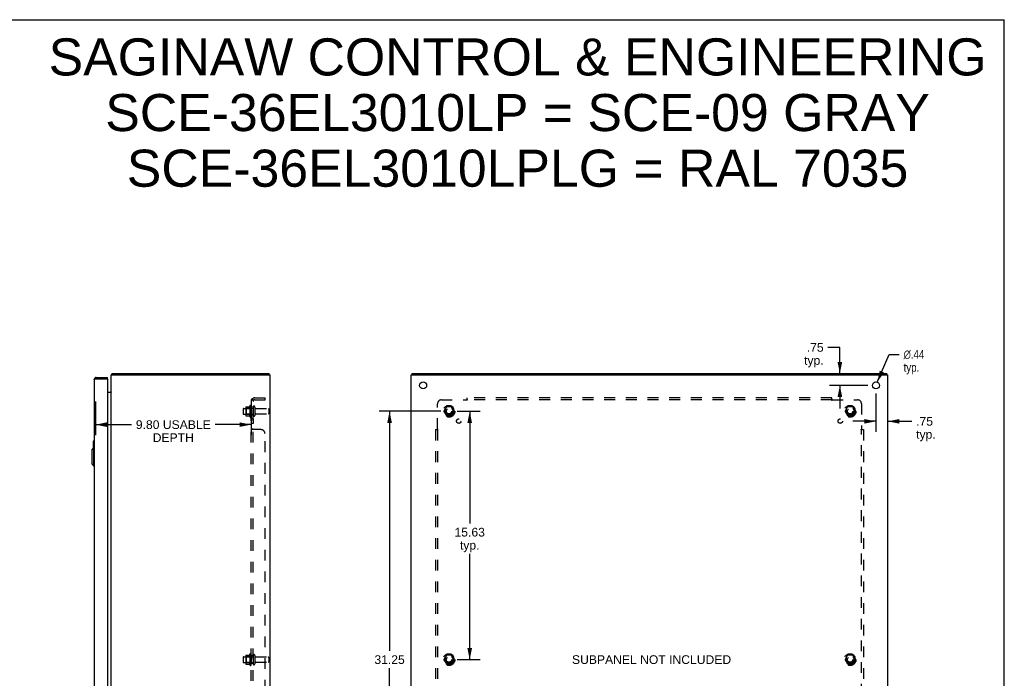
# Model space of a CAD drawing. Header units: inches. Extents: x 0 to 124, y 0 to 80.
# Tile 5 of 5: x 62 to 124, y 39 to 80. Entities that reach past the tile are written whole.
import ezdxf

# ---------------------------------------------------------------- set-up
doc = ezdxf.new("R2010")
doc.units = ezdxf.units.IN
doc.header["$LTSCALE"] = 6.817708
doc.header["$MEASUREMENT"] = 0
doc.linetypes.add('HIDDEN', pattern=[0.2, 0.1, -0.1])
doc.layers.get('0').update_dxf_attribs({"linetype": 'CONTINUOUS'})
for name, color, linetype in [('02___PRT_ALL_AXES', 7, 'CONTINUOUS'), ('BENT-SUB-6STUDS-TALLER', 7, 'CONTINUOUS'), ('DEFAULT_2', 8, 'HIDDEN'), ('DIMENSIONS', 7, 'CONTINUOUS')]:
    doc.layers.add(name, color=color, linetype=linetype)
doc.styles.get("Standard").update_dxf_attribs({"font": 'arial.ttf'})
doc.styles.add('TEXTSTYLE_1', font='gdt', dxfattribs={"width": 0.8})
doc.dimstyles.new('DIMSTYLE_1', dxfattribs={"dimtxt": 0.546875, "dimasz": 0.729167, "dimexe": 0.09, "dimexo": 0.07, "dimgap": 0.0375, "dimtad": 0, "dimtih": 1, "dimtoh": 1, "dimzin": 4, "dimdsep": 46, "dimtxsty": 'Standard', "dimblk": '_FILLED', "dimblk1": '_FILLED', "dimblk2": '_FILLED', "dimcen": 0.09, "dimazin": 1, "dimtfac": 1, "dimtdec": 3, "dimtofl": 0, "dimtmove": 0, "dimatfit": 3, "dimldrblk": '_FILLED', "dimfxl": 0, "dimtolj": 1, "dimtzin": 4, "dimarcsym": 0})
doc.dimstyles.new('DIMSTYLE_2', dxfattribs={"dimtxt": 0.546875, "dimasz": 0.729167, "dimexe": 0.09, "dimexo": 0.07, "dimgap": 0.09, "dimtad": 0, "dimtih": 1, "dimtoh": 1, "dimzin": 4, "dimdsep": 46, "dimtxsty": 'Standard', "dimblk": '_FILLED', "dimblk1": '_FILLED', "dimblk2": '_FILLED', "dimcen": 0.09, "dimazin": 1, "dimtfac": 1, "dimtdec": 3, "dimtofl": 0, "dimtmove": 0, "dimatfit": 1, "dimldrblk": '_FILLED', "dimfxl": 0, "dimtolj": 1, "dimtzin": 4, "dimarcsym": 0})

# ---------------------------------------------------------------- blocks, each defined once
blk = doc.blocks.new('_FILLED')
at = {"color": 0, "linetype": 'ByBlock'}
blk.add_solid([(0, 0), (-1, 0.2), (-1, -0.2)], dxfattribs=at)
blk = doc.blocks.new('*D6')
at = {"layer": 'DIMENSIONS', "color": 2, "linetype": 'Continuous'}
for p, q in [((66.748, 56.188), (66.748, 54.076)), ((76.546, 56.188), (76.546, 54.076)), ((66.748, 54.732), (69.02, 54.732)), ((76.546, 54.732), (74.274, 54.732))]:
    blk.add_line(p, q, dxfattribs=at)
at = {"layer": 'DIMENSIONS', "color": 2, "linetype": 'Continuous', "xscale": 0.7291666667, "yscale": 0.7291666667, "zscale": 0.7291666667, "rotation": 180}
blk.add_blockref('_FILLED', (66.748, 54.732), dxfattribs=at)
at = {"layer": 'DIMENSIONS', "color": 2, "linetype": 'Continuous', "xscale": 0.7291666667, "yscale": 0.7291666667, "zscale": 0.7291666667}
blk.add_blockref('_FILLED', (76.546, 54.732), dxfattribs=at)
at = {"layer": 'DIMENSIONS', "color": 2, "linetype": 'Continuous', "insert": (71.647, 55.006), "char_height": 0.54688, "width": 4.70638, "attachment_point": 2, "line_spacing_factor": 0.9}
blk.add_mtext('9.80 USABLE\\PDEPTH', dxfattribs=at)
blk = doc.blocks.new('*D13')
at = {"layer": 'DIMENSIONS', "color": 2, "linetype": 'Continuous'}
for p, q in [((113.606, 59.591), (112.859, 59.591)), ((113.606, 57.948), (113.606, 59.591)), ((115.365, 57.198), (112.95, 57.198)), ((113.606, 57.198), (113.606, 55.74))]:
    blk.add_line(p, q, dxfattribs=at)
at = {"layer": 'DIMENSIONS', "color": 2, "linetype": 'Continuous', "xscale": 0.7291666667, "yscale": 0.7291666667, "zscale": 0.7291666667}
for p, rotation in [((113.606, 57.948), 270), ((113.606, 57.198), 90)]:
    blk.add_blockref('_FILLED', p, dxfattribs=dict(at, rotation=rotation))
at = {"layer": 'DIMENSIONS', "color": 2, "linetype": 'Continuous', "insert": (112.586, 59.865), "char_height": 0.5469, "width": 1.22996, "attachment_point": 3, "line_spacing_factor": 0.9}
blk.add_mtext('.75\\Ptyp.', dxfattribs=at)
blk = doc.blocks.new('*D14')
at = {"layer": 'DIMENSIONS', "color": 2, "linetype": 'Continuous'}
for p, q in [((115.875, 56.688), (115.875, 54.285)), ((115.875, 54.941), (114.417, 54.941)), ((116.625, 54.941), (118.135, 54.941))]:
    blk.add_line(p, q, dxfattribs=at)
at = {"layer": 'DIMENSIONS', "color": 2, "linetype": 'Continuous', "xscale": 0.7291666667, "yscale": 0.7291666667, "zscale": 0.7291666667}
blk.add_blockref('_FILLED', (115.875, 54.941), dxfattribs=at)
at = {"layer": 'DIMENSIONS', "color": 2, "linetype": 'Continuous', "xscale": 0.7291666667, "yscale": 0.7291666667, "zscale": 0.7291666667, "rotation": 180}
blk.add_blockref('_FILLED', (116.625, 54.941), dxfattribs=at)
at = {"layer": 'DIMENSIONS', "color": 2, "linetype": 'Continuous', "insert": (118.409, 55.214), "char_height": 0.5469, "width": 1.22996, "attachment_point": 1, "line_spacing_factor": 0.9}
blk.add_mtext('.75\\Ptyp.', dxfattribs=at)
blk = doc.blocks.new('*D15')
at = {"layer": 'DIMENSIONS', "color": 2, "linetype": 'Continuous'}
for p, q in [((115.961, 57.4), (116.71, 59.155)), ((116.71, 59.155), (117.348, 59.155))]:
    blk.add_line(p, q, dxfattribs=at)
at = {"layer": 'DIMENSIONS', "color": 2, "linetype": 'Continuous', "xscale": 0.7291666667, "yscale": 0.7291666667, "zscale": 0.7291666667, "rotation": 246.8981323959}
blk.add_blockref('_FILLED', (115.961, 57.4), dxfattribs=at)
at = {"layer": 'DIMENSIONS', "color": 2, "linetype": 'Continuous', "insert": (117.621, 59.429), "char_height": 0.54688, "width": 1.79039, "attachment_point": 1, "line_spacing_factor": 0.9, "style": 'TEXTSTYLE_1'}
blk.add_mtext('{\\fgdt;n}\\fArial;.44\\Ptyp.', dxfattribs=at)
blk = doc.blocks.new('*D16')
at = {"layer": 'BENT-SUB-6STUDS-TALLER', "color": 2, "linetype": 'Continuous'}
for p, q in [((89.51, 55.573), (90.962, 55.573)), ((90.306, 55.573), (90.306, 48.513)), ((90.306, 39.948), (90.306, 46.599)), ((89.51, 39.948), (90.962, 39.948))]:
    blk.add_line(p, q, dxfattribs=at)
at = {"layer": 'BENT-SUB-6STUDS-TALLER', "color": 2, "linetype": 'Continuous', "xscale": 0.7291666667, "yscale": 0.7291666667, "zscale": 0.7291666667}
for p, rotation in [((90.306, 55.573), 90), ((90.306, 39.948), 270)]:
    blk.add_blockref('_FILLED', p, dxfattribs=dict(at, rotation=rotation))
at = {"layer": 'BENT-SUB-6STUDS-TALLER', "color": 2, "linetype": 'Continuous', "insert": (90.306, 48.24), "char_height": 0.5469, "width": 1.91101, "attachment_point": 2, "line_spacing_factor": 0.9}
blk.add_mtext('15.63\\Ptyp.', dxfattribs=at)
blk = doc.blocks.new('*D17')
at = {"layer": 'BENT-SUB-6STUDS-TALLER', "color": 2, "linetype": 'Continuous'}
for p, q in [((88.49, 55.573), (84.607, 55.573)), ((85.263, 55.573), (85.263, 40.495)), ((85.263, 24.323), (85.263, 39.401)), ((88.49, 24.323), (84.607, 24.323))]:
    blk.add_line(p, q, dxfattribs=at)
at = {"layer": 'BENT-SUB-6STUDS-TALLER', "color": 2, "linetype": 'Continuous', "xscale": 0.7291666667, "yscale": 0.7291666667, "zscale": 0.7291666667}
for p, rotation in [((85.263, 55.573), 90), ((85.263, 24.323), 270)]:
    blk.add_blockref('_FILLED', p, dxfattribs=dict(at, rotation=rotation))
at = {"layer": 'BENT-SUB-6STUDS-TALLER', "color": 2, "linetype": 'Continuous', "insert": (85.263, 40.222), "char_height": 0.5469, "width": 1.91101, "attachment_point": 2, "line_spacing_factor": 0.9}
blk.add_mtext('31.25', dxfattribs=at)

msp = doc.modelspace()

# ---------------------------------------------------------------- linework, layer by layer
at = {"color": 7, "linetype": 'Continuous'}
for p, q in [((0, 80.208), (123.958, 80.208)), ((123.958, 0), (123.958, 80.208)), ((66.79, 57.698), (66.79, 57.623)), ((67.498, 57.623), (67.498, 57.698)), ((67.784, 57.918), (67.809, 57.89)), ((67.809, 57.873), (67.809, 57.948)), ((77.683, 57.873), (77.683, 57.948)), ((86.688, 57.873), (86.688, 57.948)), ((116.562, 57.873), (116.562, 57.948)), ((67.498, 57.623), (67.483, 57.623)), ((66.613, 53.683), (66.613, 53.229)), ((66.628, 53.698), (66.673, 53.698)), ((66.66, 53.598), (66.66, 53.25)), ((66.515, 53.131), (66.634, 53.25)), ((66.515, 53.131), (66.515, 52.265)), ((66.634, 53.25), (66.634, 52.147)), ((66.634, 53.25), (66.673, 53.25)), ((66.515, 52.265), (66.634, 52.147)), ((66.634, 52.147), (66.673, 52.147))]:
    msp.add_line(p, q, dxfattribs=at)
at = {"color": 3, "linetype": 'Continuous'}
for p, q in [((66.79, 57.698), (67.498, 57.698)), ((67.746, 22.023), (67.746, 57.873)), ((67.746, 57.873), (77.746, 57.873)), ((67.809, 57.948), (77.683, 57.948)), ((77.746, 22.023), (77.746, 57.873)), ((86.625, 22.023), (86.625, 57.873)), ((86.625, 57.873), (116.625, 57.873)), ((86.688, 57.948), (116.562, 57.948)), ((116.625, 22.023), (116.625, 57.873)), ((66.673, 57.581), (66.673, 22.315)), ((66.724, 57.607), (66.729, 57.609)), ((66.729, 57.609), (66.734, 57.61)), ((66.734, 57.61), (66.74, 57.611)), ((66.74, 57.611), (66.745, 57.613)), ((66.745, 57.613), (66.751, 57.614)), ((66.751, 57.614), (66.757, 57.616)), ((66.757, 57.616), (66.763, 57.617)), ((66.763, 57.617), (66.772, 57.619)), ((66.772, 57.619), (66.79, 57.623)), ((66.79, 57.623), (67.483, 57.623)), ((67.498, 57.608), (67.498, 22.288)), ((67.498, 56.773), (67.739, 56.773))]:
    msp.add_line(p, q, dxfattribs=at)
for points in [[(67.784, 57.918), (67.785, 57.919), (67.787, 57.921), (67.788, 57.923), (67.79, 57.925), (67.791, 57.927), (67.792, 57.93), (67.795, 57.934)], [(67.795, 57.934), (67.796, 57.936), (67.797, 57.938), (67.798, 57.94), (67.799, 57.942), (67.801, 57.944), (67.802, 57.945), (67.803, 57.946), (67.805, 57.947), (67.806, 57.948), (67.807, 57.948), (67.808, 57.948), (67.809, 57.948)], [(66.673, 57.581), (66.673, 57.582), (66.673, 57.583), (66.673, 57.583), (66.674, 57.584), (66.674, 57.585), (66.674, 57.586), (66.675, 57.586), (66.676, 57.587), (66.676, 57.588), (66.677, 57.588), (66.678, 57.589), (66.679, 57.59), (66.68, 57.59), (66.681, 57.591), (66.682, 57.592), (66.683, 57.593), (66.684, 57.593), (66.686, 57.594), (66.687, 57.595), (66.689, 57.595), (66.69, 57.596), (66.692, 57.597), (66.694, 57.597), (66.695, 57.598), (66.697, 57.599), (66.699, 57.6), (66.701, 57.6), (66.703, 57.601), (66.705, 57.602), (66.707, 57.602), (66.709, 57.603), (66.712, 57.604), (66.714, 57.604), (66.716, 57.605), (66.719, 57.606), (66.721, 57.607), (66.724, 57.607)], [(67.739, 56.792), (67.739, 56.792), (67.739, 56.791), (67.739, 56.791), (67.739, 56.79), (67.739, 56.789), (67.739, 56.788), (67.74, 56.787), (67.74, 56.786), (67.741, 56.785), (67.741, 56.785)], [(67.739, 56.773), (67.739, 56.774), (67.739, 56.776), (67.739, 56.777), (67.739, 56.778), (67.739, 56.78), (67.74, 56.782), (67.74, 56.783), (67.741, 56.784), (67.742, 56.786), (67.743, 56.787), (67.744, 56.789), (67.744, 56.79), (67.745, 56.792)], [(67.745, 56.792), (67.746, 56.793), (67.746, 56.795), (67.746, 56.796)]]:
    msp.add_lwpolyline(points, dxfattribs=at)
at = {"color": 7, "linetype": 'Continuous'}
msp.add_lwpolyline([(66.658, 53.635), (66.658, 53.629), (66.659, 53.623), (66.659, 53.617), (66.659, 53.611), (66.66, 53.605), (66.66, 53.598)], dxfattribs=at)
at = {"color": 3, "linetype": 'Continuous'}
for centre, radius, start, end in [((66.79, 57.581), 0.117, 90, 180), ((67.863, 57.831), 0.117, 132.55692, 158.95785), ((67.483, 57.608), 0.015, 0, 90), ((67.704, 56.815), 0.042, 270, 360)]:
    msp.add_arc(centre, radius, start, end, dxfattribs=at)
at = {"color": 7, "linetype": 'Continuous'}
for centre, radius, start, end in [((66.79, 57.581), 0.042, 90, 115.84086), ((66.628, 53.683), 0.015, 90, 180), ((66.658, 53.683), 0.015, 0, 90)]:
    msp.add_arc(centre, radius, start, end, dxfattribs=at)
at = {"layer": '02___PRT_ALL_AXES', "color": 8, "linetype": 'HIDDEN'}
for p, q in [((76.476, 55.929), (76.476, 55.218)), ((76.546, 55.823), (76.546, 55.907)), ((76.546, 55.823), (76.546, 55.323)), ((76.671, 55.823), (76.546, 55.823)), ((76.671, 55.823), (76.671, 55.323)), ((76.076, 55.756), (76.671, 55.756)), ((76.076, 55.39), (76.671, 55.39)), ((76.546, 55.239), (76.546, 55.323)), ((76.671, 55.323), (76.546, 55.323)), ((76.839, 55.739), (77.641, 55.739)), ((76.839, 55.407), (77.641, 55.407)), ((76.546, 55.095), (76.546, 54.814)), ((76.671, 55.095), (76.546, 55.095)), ((76.671, 54.814), (76.546, 54.814)), ((76.671, 55.095), (76.671, 54.814)), ((76.476, 40.304), (76.476, 39.593)), ((76.076, 40.131), (76.671, 40.131)), ((76.076, 39.765), (76.671, 39.765)), ((76.546, 40.198), (76.546, 40.282)), ((76.671, 40.198), (76.546, 40.198)), ((76.546, 40.198), (76.546, 39.698)), ((76.671, 39.698), (76.546, 39.698)), ((76.546, 39.614), (76.546, 39.698)), ((76.671, 40.198), (76.671, 39.698)), ((76.839, 40.114), (77.641, 40.114)), ((76.839, 39.782), (77.641, 39.782))]:
    msp.add_line(p, q, dxfattribs=at)
at = {"layer": '02___PRT_ALL_AXES', "color": 3, "linetype": 'Continuous'}
for centre in [(87.375, 57.198), (115.875, 57.198)]:
    msp.add_circle(centre, 0.219, dxfattribs=at)
at = {"layer": '02___PRT_ALL_AXES', "color": 8, "linetype": 'HIDDEN'}
for centre, radius in [((89, 55.573), 0.372), ((89, 55.573), 0.356), ((89, 55.573), 0.25), ((114.25, 55.573), 0.372), ((114.25, 55.573), 0.356), ((114.25, 55.573), 0.25), ((89, 55.573), 0.183), ((114.25, 55.573), 0.183), ((89.619, 54.955), 0.141), ((113.631, 54.955), 0.141), ((89, 39.948), 0.372), ((89, 39.948), 0.356), ((114.25, 39.948), 0.372), ((114.25, 39.948), 0.356), ((89, 39.948), 0.25), ((89, 39.948), 0.183), ((114.25, 39.948), 0.25), ((114.25, 39.948), 0.183)]:
    msp.add_circle(centre, radius, dxfattribs=at)
for centre, radius, start, end in [((77.076, 55.573), 0.698, 149.33687, 156.03207), ((76.508, 55.907), 0.0384, 0, 145.55034), ((77.076, 55.573), 0.698, 203.96793, 210.66313), ((76.508, 55.239), 0.0384, 214.44966, 360), ((77.076, 39.948), 0.698, 149.33687, 156.03207), ((76.508, 40.282), 0.0384, 0, 145.55034), ((77.076, 39.948), 0.698, 203.96793, 210.66313), ((76.508, 39.614), 0.0384, 214.44966, 360)]:
    msp.add_arc(centre, radius, start, end, dxfattribs=at)
at = {"layer": 'DEFAULT_2', "color": 8, "linetype": 'HIDDEN'}
for p, q in [((76.783, 56.417), (77.421, 56.417)), ((77.421, 56.292), (77.421, 56.417)), ((90.156, 56.251), (90.156, 56.417)), ((113.094, 56.417), (90.156, 56.417)), ((113.094, 56.251), (113.094, 56.417)), ((76.21, 55.829), (76.21, 55.318)), ((76.221, 55.851), (76.448, 55.851)), ((76.546, 23.605), (76.546, 56.292)), ((76.671, 56.292), (76.546, 56.292)), ((76.6, 56.331), (76.696, 56.251)), ((76.625, 56.29), (76.627, 56.289)), ((76.627, 56.289), (76.628, 56.289)), ((76.628, 56.289), (76.629, 56.288)), ((76.629, 56.288), (76.631, 56.288)), ((76.631, 56.288), (76.632, 56.288)), ((76.632, 56.288), (76.634, 56.287)), ((76.634, 56.287), (76.635, 56.287)), ((76.635, 56.287), (76.637, 56.286)), ((76.637, 56.286), (76.638, 56.286)), ((76.638, 56.286), (76.64, 56.285)), ((76.64, 56.285), (76.642, 56.285)), ((76.671, 23.605), (76.671, 56.292)), ((76.672, 56.272), (76.671, 56.272)), ((76.777, 55.838), (76.777, 55.309)), ((76.783, 56.292), (77.421, 56.292)), ((88.281, 54.452), (88.281, 56.042)), ((88.531, 56.292), (90.121, 56.292)), ((88.837, 55.846), (88.682, 55.578)), ((89.154, 55.851), (88.846, 55.851)), ((89.318, 55.578), (89.163, 55.846)), ((90.135, 56.306), (90.131, 56.303)), ((90.139, 56.311), (90.135, 56.306)), ((113.094, 56.292), (90.156, 56.292)), ((113.129, 56.292), (114.719, 56.292)), ((114.087, 55.846), (113.932, 55.578)), ((114.404, 55.851), (114.096, 55.851)), ((114.568, 55.578), (114.413, 55.846)), ((114.969, 56.042), (114.969, 54.452)), ((76.046, 55.726), (76.046, 55.42)), ((76.23, 55.757), (76.21, 55.777)), ((76.23, 55.39), (76.21, 55.37)), ((76.221, 55.296), (76.448, 55.296)), ((76.23, 55.757), (76.23, 55.39)), ((76.526, 55.757), (76.23, 55.757)), ((76.526, 55.39), (76.23, 55.39)), ((76.526, 55.757), (76.546, 55.777)), ((76.526, 55.757), (76.526, 55.39)), ((76.526, 55.39), (76.546, 55.37)), ((77.671, 55.709), (77.671, 55.437)), ((88.682, 55.568), (88.837, 55.301)), ((89.154, 55.296), (88.846, 55.296)), ((89.163, 55.301), (89.318, 55.568)), ((113.932, 55.568), (114.087, 55.301)), ((114.404, 55.296), (114.096, 55.296)), ((114.413, 55.301), (114.568, 55.568)), ((76.671, 54.452), (76.546, 54.452)), ((76.549, 54.445), (76.547, 54.447)), ((76.552, 54.442), (76.55, 54.444)), ((76.565, 54.434), (76.562, 54.436)), ((76.594, 54.421), (76.591, 54.423)), ((77.171, 54.417), (76.6, 54.417)), ((76.671, 54.451), (76.671, 54.452)), ((76.692, 54.432), (76.69, 54.433)), ((76.696, 54.427), (76.695, 54.428)), ((76.697, 54.424), (76.696, 54.425)), ((76.697, 54.421), (76.697, 54.423)), ((77.421, 25.73), (77.421, 54.167)), ((88.156, 54.417), (88.156, 25.48)), ((88.156, 54.417), (88.322, 54.417)), ((88.281, 54.417), (88.281, 25.48)), ((114.928, 54.417), (115.094, 54.417)), ((114.969, 25.48), (114.969, 54.417)), ((114.983, 54.439), (114.98, 54.442)), ((114.987, 54.434), (114.983, 54.439)), ((115.094, 54.417), (115.094, 25.48)), ((76.046, 40.101), (76.046, 39.795)), ((76.21, 40.204), (76.21, 39.693)), ((76.23, 40.132), (76.21, 40.152)), ((76.23, 39.765), (76.21, 39.745)), ((76.221, 40.226), (76.448, 40.226)), ((76.221, 39.671), (76.448, 39.671)), ((76.526, 40.132), (76.23, 40.132)), ((76.23, 40.132), (76.23, 39.765)), ((76.526, 39.765), (76.23, 39.765)), ((76.526, 40.132), (76.546, 40.152)), ((76.526, 40.132), (76.526, 39.765)), ((76.526, 39.765), (76.546, 39.745)), ((76.777, 40.213), (76.777, 39.684)), ((77.671, 40.084), (77.671, 39.812)), ((88.837, 40.221), (88.682, 39.953)), ((88.682, 39.943), (88.837, 39.676)), ((89.154, 40.226), (88.846, 40.226)), ((89.154, 39.671), (88.846, 39.671)), ((89.318, 39.953), (89.163, 40.221)), ((89.163, 39.676), (89.318, 39.943)), ((114.087, 40.221), (113.932, 39.953)), ((113.932, 39.943), (114.087, 39.676)), ((114.404, 40.226), (114.096, 40.226)), ((114.404, 39.671), (114.096, 39.671)), ((114.568, 39.953), (114.413, 40.221)), ((114.413, 39.676), (114.568, 39.943))]:
    msp.add_line(p, q, dxfattribs=at)
for points in [[(76.568, 56.312), (76.565, 56.311), (76.562, 56.309), (76.559, 56.308), (76.557, 56.306), (76.554, 56.305), (76.552, 56.303), (76.55, 56.301), (76.549, 56.3), (76.547, 56.298), (76.547, 56.296), (76.546, 56.295), (76.546, 56.293), (76.546, 56.292)], [(76.6, 56.331), (76.598, 56.329), (76.596, 56.327), (76.594, 56.325), (76.591, 56.323), (76.588, 56.321), (76.585, 56.32), (76.582, 56.318), (76.578, 56.317), (76.575, 56.315), (76.568, 56.312)], [(76.614, 56.292), (76.614, 56.292), (76.613, 56.292), (76.613, 56.292), (76.613, 56.292), (76.612, 56.292), (76.612, 56.292), (76.612, 56.292), (76.611, 56.292), (76.611, 56.292), (76.611, 56.292)], [(76.611, 56.292), (76.611, 56.292), (76.611, 56.292), (76.612, 56.292), (76.612, 56.292), (76.612, 56.292), (76.612, 56.292), (76.613, 56.292), (76.613, 56.292), (76.614, 56.292), (76.614, 56.292), (76.615, 56.292), (76.615, 56.292), (76.616, 56.292), (76.616, 56.291), (76.617, 56.291), (76.617, 56.291), (76.618, 56.291), (76.618, 56.291), (76.619, 56.291), (76.619, 56.291), (76.62, 56.291), (76.621, 56.291), (76.621, 56.29), (76.622, 56.29), (76.623, 56.29), (76.623, 56.29)], [(76.623, 56.29), (76.625, 56.29), (76.625, 56.29)], [(76.642, 56.285), (76.643, 56.284), (76.644, 56.284), (76.645, 56.283), (76.646, 56.283), (76.647, 56.283), (76.648, 56.282), (76.649, 56.282), (76.65, 56.282), (76.65, 56.281), (76.651, 56.281), (76.652, 56.281), (76.653, 56.28), (76.654, 56.28), (76.655, 56.279), (76.656, 56.279), (76.657, 56.279), (76.657, 56.278), (76.658, 56.278), (76.659, 56.278), (76.66, 56.277), (76.661, 56.277), (76.661, 56.277), (76.662, 56.276), (76.663, 56.276), (76.663, 56.275), (76.664, 56.275), (76.665, 56.275), (76.666, 56.274), (76.666, 56.274), (76.667, 56.274), (76.668, 56.273), (76.668, 56.273), (76.669, 56.273), (76.669, 56.272), (76.67, 56.272), (76.671, 56.272), (76.671, 56.271), (76.672, 56.271), (76.672, 56.271), (76.673, 56.271), (76.673, 56.27), (76.673, 56.27), (76.674, 56.27), (76.674, 56.27), (76.674, 56.269), (76.675, 56.269)], [(76.686, 56.268), (76.684, 56.27), (76.682, 56.272), (76.681, 56.274), (76.679, 56.276), (76.677, 56.278), (76.676, 56.28), (76.675, 56.282), (76.673, 56.284), (76.672, 56.286), (76.672, 56.288), (76.671, 56.289), (76.671, 56.291), (76.671, 56.292)], [(76.675, 56.269), (76.675, 56.269), (76.675, 56.269), (76.675, 56.269), (76.674, 56.27), (76.674, 56.27), (76.674, 56.27), (76.673, 56.27), (76.673, 56.271), (76.672, 56.271), (76.672, 56.271), (76.672, 56.272)], [(76.675, 56.269), (76.675, 56.269), (76.675, 56.269)], [(76.696, 56.251), (76.697, 56.252), (76.697, 56.252), (76.697, 56.253), (76.697, 56.254), (76.697, 56.255), (76.696, 56.256), (76.696, 56.257), (76.695, 56.258), (76.694, 56.259), (76.693, 56.26), (76.692, 56.262), (76.69, 56.263), (76.689, 56.265), (76.686, 56.268)], [(90.131, 56.303), (90.13, 56.301), (90.128, 56.3), (90.126, 56.298), (90.125, 56.296), (90.123, 56.295), (90.122, 56.293), (90.121, 56.292)], [(90.131, 56.278), (90.13, 56.28), (90.128, 56.282), (90.127, 56.284), (90.126, 56.286), (90.124, 56.288), (90.123, 56.289), (90.122, 56.291), (90.121, 56.292)], [(90.156, 56.251), (90.155, 56.252), (90.153, 56.252), (90.152, 56.253), (90.151, 56.254), (90.149, 56.255), (90.148, 56.256), (90.147, 56.257), (90.145, 56.258), (90.144, 56.259), (90.143, 56.26), (90.141, 56.262), (90.14, 56.263), (90.139, 56.265), (90.138, 56.266), (90.137, 56.268), (90.136, 56.27), (90.134, 56.272), (90.133, 56.274), (90.131, 56.278)], [(90.156, 56.331), (90.155, 56.329), (90.153, 56.327), (90.152, 56.325), (90.151, 56.323), (90.149, 56.321), (90.148, 56.32), (90.146, 56.318), (90.145, 56.317), (90.143, 56.315), (90.142, 56.314), (90.141, 56.312), (90.139, 56.311)], [(113.094, 56.331), (113.095, 56.329), (113.097, 56.327), (113.098, 56.325), (113.099, 56.323), (113.101, 56.321), (113.102, 56.32), (113.104, 56.318), (113.105, 56.317), (113.107, 56.315), (113.108, 56.314), (113.109, 56.312), (113.111, 56.311), (113.117, 56.305)], [(113.094, 56.251), (113.095, 56.252), (113.097, 56.252), (113.098, 56.253), (113.099, 56.254), (113.101, 56.255), (113.102, 56.256), (113.103, 56.257), (113.105, 56.258), (113.106, 56.259), (113.107, 56.26), (113.109, 56.262), (113.11, 56.263), (113.111, 56.265), (113.112, 56.266), (113.113, 56.268), (113.114, 56.27), (113.116, 56.272), (113.117, 56.274)], [(113.117, 56.305), (113.119, 56.303), (113.12, 56.301), (113.122, 56.3), (113.124, 56.298), (113.125, 56.296), (113.127, 56.295), (113.128, 56.293), (113.129, 56.292)], [(113.117, 56.274), (113.119, 56.278), (113.12, 56.28), (113.122, 56.282), (113.123, 56.284), (113.124, 56.286), (113.126, 56.288), (113.127, 56.289), (113.128, 56.291), (113.129, 56.292)], [(76.546, 54.45), (76.546, 54.451), (76.546, 54.452)], [(76.557, 54.439), (76.554, 54.44), (76.552, 54.442), (76.55, 54.444), (76.549, 54.445), (76.547, 54.447), (76.547, 54.449), (76.546, 54.45), (76.546, 54.451), (76.546, 54.452)], [(76.562, 54.436), (76.559, 54.437), (76.557, 54.439), (76.554, 54.44)], [(76.578, 54.428), (76.572, 54.431), (76.568, 54.433), (76.565, 54.434)], [(76.591, 54.423), (76.588, 54.424), (76.585, 54.426), (76.582, 54.427), (76.578, 54.428)], [(76.6, 54.417), (76.598, 54.418), (76.596, 54.42), (76.594, 54.421)], [(76.6, 54.417), (76.598, 54.418), (76.596, 54.42)], [(76.679, 54.441), (76.677, 54.443), (76.676, 54.444), (76.675, 54.445), (76.673, 54.446), (76.672, 54.448), (76.672, 54.449), (76.671, 54.45), (76.671, 54.451), (76.671, 54.452)], [(76.684, 54.438), (76.681, 54.44), (76.679, 54.441), (76.677, 54.443), (76.676, 54.444), (76.675, 54.445), (76.673, 54.446)], [(76.689, 54.434), (76.687, 54.435), (76.686, 54.437), (76.684, 54.438)], [(76.696, 54.417), (76.697, 54.419), (76.697, 54.42), (76.697, 54.421), (76.697, 54.423), (76.697, 54.424), (76.696, 54.425), (76.696, 54.427), (76.695, 54.428), (76.694, 54.429), (76.693, 54.431), (76.692, 54.432), (76.69, 54.433), (76.689, 54.434), (76.687, 54.435)], [(76.696, 54.417), (76.697, 54.419), (76.697, 54.42)], [(88.243, 54.417), (88.245, 54.418), (88.247, 54.42), (88.248, 54.421), (88.25, 54.423), (88.252, 54.424), (88.254, 54.426), (88.255, 54.427), (88.257, 54.428), (88.258, 54.43), (88.26, 54.431), (88.261, 54.433), (88.263, 54.434), (88.269, 54.44)], [(88.269, 54.44), (88.27, 54.442), (88.272, 54.444), (88.274, 54.445), (88.275, 54.447), (88.277, 54.449), (88.279, 54.45), (88.28, 54.451), (88.281, 54.452)], [(88.3, 54.44), (88.296, 54.443), (88.293, 54.444), (88.291, 54.445), (88.289, 54.446), (88.288, 54.448), (88.286, 54.449), (88.284, 54.45), (88.283, 54.451), (88.281, 54.452)], [(88.322, 54.417), (88.322, 54.419), (88.321, 54.42), (88.32, 54.421), (88.32, 54.423), (88.319, 54.424), (88.318, 54.425), (88.317, 54.427), (88.316, 54.428), (88.314, 54.429), (88.313, 54.431), (88.312, 54.432), (88.31, 54.433), (88.309, 54.434), (88.307, 54.435), (88.305, 54.437), (88.303, 54.438), (88.302, 54.439), (88.3, 54.44)], [(114.928, 54.417), (114.928, 54.419), (114.929, 54.42), (114.93, 54.421), (114.93, 54.423), (114.931, 54.424), (114.932, 54.425), (114.933, 54.427), (114.934, 54.428), (114.936, 54.429), (114.937, 54.431), (114.938, 54.432), (114.94, 54.433), (114.941, 54.434), (114.943, 54.435), (114.945, 54.437), (114.947, 54.438), (114.949, 54.439), (114.95, 54.44), (114.954, 54.443)], [(114.954, 54.443), (114.957, 54.444), (114.959, 54.445), (114.961, 54.446), (114.962, 54.448), (114.964, 54.449), (114.966, 54.45), (114.967, 54.451), (114.969, 54.452)], [(114.98, 54.442), (114.978, 54.444), (114.976, 54.445), (114.975, 54.447), (114.973, 54.449), (114.971, 54.45), (114.97, 54.451), (114.969, 54.452)], [(115.007, 54.417), (115.005, 54.418), (115.003, 54.42), (115.002, 54.421), (115, 54.423), (114.998, 54.424), (114.996, 54.426), (114.995, 54.427), (114.993, 54.428), (114.992, 54.43), (114.99, 54.431), (114.989, 54.433), (114.987, 54.434)]]:
    msp.add_lwpolyline(points, dxfattribs=at)
for centre, radius in [((89, 55.573), 0.318), ((114.25, 55.573), 0.318), ((89, 55.573), 0.204), ((89, 55.573), 0.183), ((89, 55.573), 0.183), ((89, 55.573), 0.166), ((114.25, 55.573), 0.204), ((114.25, 55.573), 0.183), ((114.25, 55.573), 0.183), ((114.25, 55.573), 0.166), ((89, 39.948), 0.318), ((89, 39.948), 0.204), ((89, 39.948), 0.183), ((89, 39.948), 0.183), ((89, 39.948), 0.166), ((114.25, 39.948), 0.318), ((114.25, 39.948), 0.204), ((114.25, 39.948), 0.183), ((114.25, 39.948), 0.183), ((114.25, 39.948), 0.166)]:
    msp.add_circle(centre, radius, dxfattribs=at)
for centre, radius, start, end in [((76.783, 56.18), 0.237, 90, 180), ((76.351, 55.829), 0.141, 174.79195, 180), ((76.221, 55.841), 0.01, 90, 174.80617), ((76.429, 55.861), 0.01, 270, 336.03207), ((76.783, 56.18), 0.112, 90, 180), ((76.724, 55.838), 0.053, 0, 180), ((76.839, 55.802), 0.0625, 180, 270), ((88.531, 56.042), 0.25, 90, 180), ((88.846, 55.841), 0.01, 90.01235, 149.98915), ((89.154, 55.841), 0.01, 30.01204, 89.98872), ((114.096, 55.841), 0.01, 90.01235, 149.98915), ((114.404, 55.841), 0.01, 30.01204, 89.98872), ((114.719, 56.042), 0.25, 0, 90), ((76.076, 55.726), 0.03, 90, 180), ((76.076, 55.42), 0.03, 180, 270), ((76.351, 55.318), 0.141, 180, 185.20805), ((76.221, 55.306), 0.01, 185.19383, 270), ((76.429, 55.286), 0.01, 23.96793, 90), ((76.724, 55.309), 0.053, 180, 360), ((76.839, 55.345), 0.0625, 90, 180), ((77.641, 55.709), 0.03, 0, 90), ((77.641, 55.437), 0.03, 270, 360), ((88.691, 55.573), 0.01, 150.01268, 209.98829), ((88.846, 55.306), 0.01, 210.01204, 269.98872), ((89.154, 55.306), 0.01, 270.01235, 329.98915), ((89.309, 55.573), 0.01, 330.01268, 29.98829), ((113.941, 55.573), 0.01, 150.01268, 209.98829), ((114.096, 55.306), 0.01, 210.01204, 269.98872), ((114.404, 55.306), 0.01, 270.01235, 329.98915), ((114.559, 55.573), 0.01, 330.01268, 29.98829), ((77.171, 54.167), 0.25, 0, 90), ((76.076, 40.101), 0.03, 90, 180), ((76.076, 39.795), 0.03, 180, 270), ((76.351, 40.204), 0.141, 174.79195, 180), ((76.351, 39.693), 0.141, 180, 185.20805), ((76.221, 40.216), 0.01, 90, 174.80617), ((76.221, 39.681), 0.01, 185.19383, 270), ((76.429, 40.236), 0.01, 270, 336.03207), ((76.429, 39.661), 0.01, 23.96793, 90), ((76.724, 40.213), 0.053, 0, 180), ((76.724, 39.684), 0.053, 180, 360), ((76.839, 40.177), 0.0625, 180, 270), ((76.839, 39.72), 0.0625, 90, 180), ((77.641, 40.084), 0.03, 0, 90), ((77.641, 39.812), 0.03, 270, 360), ((88.691, 39.948), 0.01, 150.01268, 209.98829), ((88.846, 40.216), 0.01, 90.01235, 149.98915), ((88.846, 39.681), 0.01, 210.01204, 269.98872), ((89.154, 40.216), 0.01, 30.01204, 89.98872), ((89.154, 39.681), 0.01, 270.01235, 329.98915), ((89.309, 39.948), 0.01, 330.01268, 29.98829), ((113.941, 39.948), 0.01, 150.01268, 209.98829), ((114.096, 40.216), 0.01, 90.01235, 149.98915), ((114.096, 39.681), 0.01, 210.01204, 269.98872), ((114.404, 40.216), 0.01, 30.01204, 89.98872), ((114.404, 39.681), 0.01, 270.01235, 329.98915), ((114.559, 39.948), 0.01, 330.01268, 29.98829)]:
    msp.add_arc(centre, radius, start, end, dxfattribs=at)

# ---------------------------------------------------------------- texts
at = {"layer": 'DIMENSIONS', "color": 2, "linetype": 'Continuous', "attachment_point": 2, "line_spacing_factor": 0.9}
for s, insert, char_height, width in [('SAGINAW CONTROL & ENGINEERING\\PSCE-36EL3010LP = SCE-09 GRAY\\PSCE-36EL3010LPLG = RAL 7035', (93.319, 79.034), 2.33333, 58.93185), ('SUBPANEL NOT INCLUDED', (101.755, 40.223), 0.54688, 10.00029)]:
    msp.add_mtext(s, dxfattribs=dict(at, insert=insert, char_height=char_height, width=width))

# ---------------------------------------------------------------- dimensions: what is measured, and where the dimension line sits
at = {"layer": 'BENT-SUB-6STUDS-TALLER', "color": 2, "linetype": 'Continuous'}
dim = msp.add_linear_dim(base=(85.263, 24.323), p1=(88.56, 55.573), p2=(88.56, 24.323), angle=270, dimstyle='DIMSTYLE_1', dxfattribs=at)
dim.commit()
dim.dimension.update_dxf_attribs({"geometry": '*D17', "text_midpoint": (85.264, 39.945), "dimtype": 160})
dim = msp.add_linear_dim(base=(90.305644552, 39.948340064), p1=(89.440421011, 55.573340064), p2=(89.440421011, 39.948340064), angle=270, text='<>\\Ptyp.', dimstyle='DIMSTYLE_1', dxfattribs=at)
dim.commit()
dim.dimension.update_dxf_attribs({"geometry": '*D16', "text_midpoint": (90.305644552, 47.556068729), "dimtype": 160})
at = {"layer": 'DIMENSIONS', "color": 2, "linetype": 'Continuous'}
for base, p1, p2, angle, text, picture, middle in [((113.606, 57.948), (115.435, 57.198), (116.482, 57.948), 90, '<>\\Ptyp.', '*D13', (111.971, 59.181)), ((115.875, 54.941), (116.625, 57.873), (115.875, 56.758), 180, '<>\\Ptyp.', '*D14', (119.024, 54.531)), ((66.748, 54.732), (76.546, 56.258), (66.748, 56.258), 180, '<> USABLE\\PDEPTH', '*D6', (71.647, 54.322))]:
    dim = msp.add_linear_dim(base=base, p1=p1, p2=p2, angle=angle, text=text, dimstyle='DIMSTYLE_1', dxfattribs=at)
    dim.commit()
    dim.dimension.update_dxf_attribs({"geometry": picture, "text_midpoint": middle, "dimtype": 160})
dim = msp.add_diameter_dim_2p(p1=(115.961, 57.4), p2=(115.789, 56.997), text='%%c<>\\Ptyp.', dimstyle='DIMSTYLE_2', override={"dimpost": '<>'}, dxfattribs=at)
dim.commit()
dim.dimension.update_dxf_attribs({"geometry": '*D15', "text_midpoint": (118.516, 58.745), "dimtype": 163})

doc.saveas('drawing.dxf')
